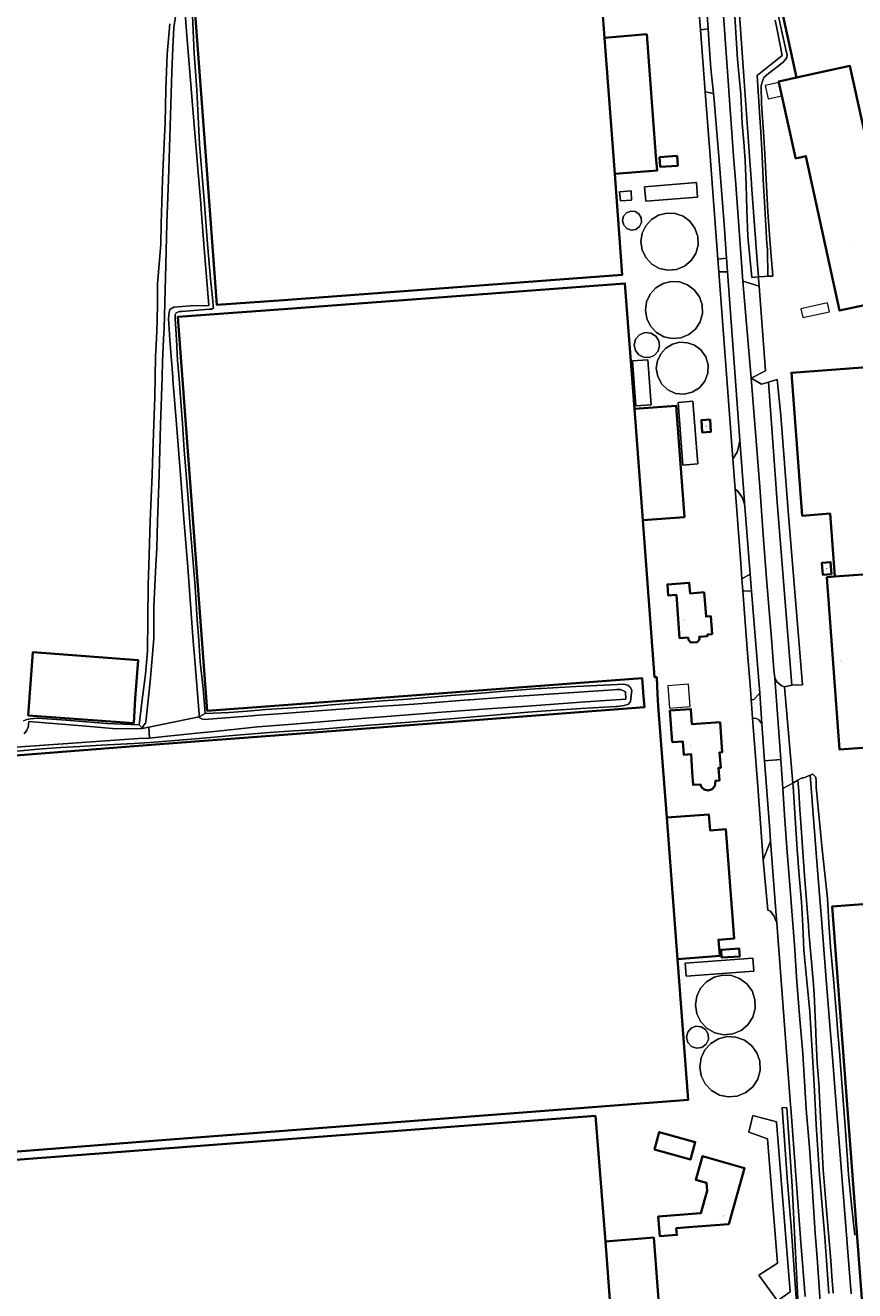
# Model space of a CAD drawing. Header units: metres. Extents: x 73718 to 76933, y 443658 to 446696.
# Tile 30 of 161: x 74926 to 75164, y 444676 to 445037. Entities that reach past the tile are written whole.
import ezdxf
from ezdxf.enums import TextEntityAlignment as Align

# ---------------------------------------------------------------- set-up
doc = ezdxf.new("R2010")
doc.units = ezdxf.units.M
for name, color, linetype, lineweight in [('B-WE-GR-BEPLANTING_CULTUUR_VASTE PLANTENVAK-GV', 90, 'Continuous', 18), ('B-WE-OG-BEBOUWING-GV', 7, 'Continuous', 35), ('B-WE-OG-BEBOUWING-T18', 10, 'Continuous', 18), ('B-WE-OG-BEBOUWING_LAGE TRAFO-GV', 7, 'Continuous', 18), ('B-WE-OG-BEBOUWING_LUIFEL-GV', 7, 'Continuous', 18), ('B-WE-OG-BEBOUWING_OPSLAGTANK-GV', 7, 'Continuous', 18), ('B-WE-OG-BEBOUWING_OVERBOUWING-GV', 7, 'Continuous', 18), ('B-WE-OG-TERREIN_BEGROEID-GV', 7, 'Continuous', 18), ('B-WE-OG-TERREIN_ERF-GV', 7, 'Continuous', 18), ('B-WE-OG-TERREIN_OEVER-GV', 7, 'Continuous', 18), ('B-WE-OG-WATER_SLOOT-GV', 120, 'Continuous', 18), ('B-WE-OG-WEG-GV', 7, 'Continuous', 18), ('B-WE-VH-GESLOTENVERHARDING_ASFALT-GV', 10, 'Continuous', 18), ('B-WE-VH-GESLOTENVERHARDING_BETON-GV', 10, 'Continuous', 18), ('B-WE-VH-OPENVERHARDING_BETONSTRAATSTEEN-GV', 30, 'Continuous', 18)]:
    doc.layers.add(name, color=color, linetype=linetype, lineweight=lineweight)
doc.styles.add('NLCS-ISO-M200-T18', font='NLCS-ISO.ttf', dxfattribs={"height": 0.36})

msp = doc.modelspace()

# ---------------------------------------------------------------- linework, layer by layer
at = {"layer": 'B-WE-GR-BEPLANTING_CULTUUR_VASTE PLANTENVAK-GV', "flags": 128}
for points in [[(75112.922, 445119.784), (75113.412, 445113.479), (75113.887, 445111.135), (75114.142, 445107.163), (75115.7, 445081.632), (75115.715, 445081.38), (75119.389, 445036.098), (75121.546, 445036.445), (75121.331, 445040.347), (75118.252, 445080.393), (75115.813, 445113.552), (75115.138, 445116.26), (75113.843, 445118.734)], [(75129.316, 444904.797), (75129.58, 444901.198), (75130.911, 444883.62), (75131.252, 444879.111), (75133.612, 444880.464), (75132.059, 444899.858), (75132.01, 444900.533), (75131.316, 444902.396), (75130.056, 444904.217)], [(75133.854, 444844.752), (75134.142, 444844.57), (75134.682, 444844.631), (75136.332, 444846.483), (75133.998, 444875.634), (75131.511, 444875.692), (75132.766, 444859.123), (75133.549, 444848.788)], [(75134.268, 444839.287), (75135.744, 444819.824), (75137.337, 444798.804), (75139.417, 444804.157), (75139.18, 444807.281), (75137.742, 444827.083), (75136.975, 444837.653), (75136.094, 444838.862), (75135.389, 444839.26)], [(75147.34, 444671.428), (75145.642, 444705.549), (75144.092, 444727.946), (75142.707, 444727.968), (75144.231, 444707.862), (75145.292, 444693.832), (75146.948, 444670.774)]]:
    msp.add_lwpolyline(points, close=True, dxfattribs=at)
at = {"layer": 'B-WE-OG-BEBOUWING-GV', "flags": 128}
for points in [[(75295.351, 445055.957), (75294.53, 445059.712), (75281.588, 445118.951), (75279.933, 445126.525), (75217.315, 445112.972), (75131.501, 445094.25), (75131.226, 445094.19), (75131.473, 445093.059), (75146.872, 445022.474), (75162.127, 445025.827), (75176.58, 444960.065), (75182.439, 444961.343), (75247.308, 444975.495), (75309.944, 444989.16)], [(75094.819, 444994.956), (75091.925, 445033.882), (75088.549, 445078.694), (75000, 445072.089), (74972.531, 445070.04), (74977.779, 445000), (74980.967, 444957.459), (75000, 444958.879), (75096.984, 444966.112)], [(75094.819, 444994.956), (75106.949, 444995.876), (75106.639, 445000), (75104.02, 445034.847), (75091.925, 445033.882)], [(75177.375, 444956.422), (75183.234, 444957.7), (75182.439, 444961.343), (75176.58, 444960.065), (75162.127, 445025.827), (75146.872, 445022.474), (75141.772, 445021.361), (75141.83, 445021.095), (75142.661, 445017.284), (75146.432, 445000), (75146.571, 444999.363), (75149.491, 445000), (75149.532, 445000.009), (75159.167, 444955.841), (75170.298, 444958.27), (75171.996, 444950.489), (75172.341, 444948.908), (75185.545, 444951.789), (75184.42, 444956.945), (75177.586, 444955.454)], [(75112.866, 444997.278), (75112.68, 445000.058), (75107.67, 444999.722), (75107.856, 444996.943)], [(75157.816, 444879.792), (75173.775, 444880.978), (75177.43, 444831.657), (75177.45, 444831.4), (75170.585, 444830.88), (75171.509, 444818.713), (75178.373, 444819.234), (75180.643, 444789.324), (75180.799, 444787.275), (75292.823, 444795.767), (75292.677, 444797.72), (75287.149, 444871.481), (75281.405, 444948.298), (75145.405, 444938.081), (75148.478, 444897.191), (75156.486, 444897.799)], [(75100.479, 444927.739), (75102.865, 444895.935), (75114.789, 444896.823), (75112.418, 444928.642)], [(75122.144, 444924.695), (75119.65, 444924.532), (75119.878, 444921.039), (75122.373, 444921.202)], [(75156.895, 444880.472), (75156.6, 444883.96), (75154.108, 444883.749), (75154.403, 444880.262)], [(75157.816, 444879.792), (75155.542, 444879.623), (75159.193, 444830.355), (75177.43, 444831.657), (75173.775, 444880.978)], [(75120.46, 444875.305), (75116.39, 444874.998), (75116.154, 444878.017), (75109.911, 444877.555), (75110.135, 444874.366), (75112.486, 444874.535), (75113.398, 444862.202), (75115.846, 444862.375), (75115.941, 444861.691), (75116.636, 444860.941), (75118.417, 444861.086), (75119.087, 444861.817), (75119.021, 444862.604), (75121.4, 444862.794), (75121.368, 444863.227), (75122.678, 444863.351), (75122.293, 444868.487), (75120.98, 444868.377)], [(74926.961, 444840.067), (74957.22, 444837.932), (74957.592, 444844.956), (74958.475, 444855.893), (74928.349, 444858.208)], [(75111.263, 444832.441), (75114.305, 444832.659), (75114.576, 444828.865), (75116.733, 444829.019), (75117.012, 444823.838), (75117.271, 444820.223), (75119.381, 444820.374), (75119.625, 444819.618), (75120.474, 444818.891), (75121.594, 444818.647), (75122.74, 444819.047), (75123.479, 444819.914), (75123.666, 444821.408), (75124.784, 444821.51), (75124.528, 444825.085), (75125.167, 444825.131), (75124.851, 444829.543), (75125.592, 444829.597), (75124.98, 444838.151), (75116.933, 444837.574), (75116.622, 444841.919), (75110.615, 444841.488)], [(75112.775, 444770.433), (75124.881, 444771.342), (75124.528, 444775.983), (75129.041, 444776.326), (75126.67, 444807.536), (75122.158, 444807.193), (75121.812, 444811.745), (75109.705, 444810.869)], [(75236.598, 444626.251), (75251.563, 444627.354), (75251.253, 444631.565), (75326.743, 444637.351), (75314.593, 444797.417), (75292.823, 444795.767), (75180.799, 444787.275), (75157.091, 444785.478), (75169.215, 444625.41), (75236.267, 444630.479), (75236.328, 444629.702)], [(75125.429, 444770.84), (75130.619, 444771.173), (75130.473, 444773.445), (75125.283, 444773.113)], [(75098.348, 444606.273), (75092.168, 444689.706), (75089.327, 444725.575), (75000, 444718.825), (74876.823, 444709.518), (74873.648, 444709.278), (74874.674, 444695.734), (74883.536, 444578.688), (75000, 444587.511), (75099.193, 444595.026)], [(75106.227, 444716.008), (75116.529, 444713.16), (75117.893, 444718.096), (75107.592, 444720.944)], [(75112.462, 444693.462), (75118.384, 444693.942), (75127.446, 444694.677), (75131.978, 444710.649), (75119.95, 444714.061), (75118.042, 444707.336), (75121.111, 444706.465), (75121.297, 444704.187), (75119.486, 444697.816), (75107.311, 444696.829), (75107.769, 444691.18), (75112.615, 444691.573)], [(75098.348, 444606.273), (75112.279, 444607.319), (75106.01, 444690.781), (75092.168, 444689.706)]]:
    msp.add_lwpolyline(points, close=True, dxfattribs=at)
msp.add_lwpolyline([(74892.343, 444712.957), (74963.943, 444718.6), (74963.944, 444718.593), (75000, 444721.335), (75115.826, 444730.143), (75112.775, 444770.433), (75109.705, 444810.869), (75107.285, 444842.723), (75107.103, 444846.165), (75106.845, 444851.04), (75106.224, 444851.003), (75102.865, 444895.935), (75100.479, 444927.739), (75097.747, 444963.621), (75000, 444956.308), (74969.787, 444954.047), (74978.229, 444841.435), (75000, 444843.062), (75102.734, 444850.742), (75103.108, 444845.631), (75103.342, 444842.422), (75000, 444834.538), (74963.424, 444831.748), (74895.444, 444826.43)], dxfattribs=at)
at = {"layer": 'B-WE-OG-BEBOUWING_LAGE TRAFO-GV', "flags": 128}
msp.add_lwpolyline([(75096.473, 444987.256), (75099.674, 444987.463), (75099.502, 444990.126), (75096.202, 444989.768)], close=True, dxfattribs=at)
at = {"layer": 'B-WE-OG-BEBOUWING_LUIFEL-GV', "flags": 128}
msp.add_lwpolyline([(75137.913, 445020.241), (75138.744, 445016.43), (75142.661, 445017.284), (75141.83, 445021.095)], close=True, dxfattribs=at)
at = {"layer": 'B-WE-OG-BEBOUWING_OPSLAGTANK-GV', "flags": 128}
for points in [[(75118.193, 444992.438), (75103.378, 444991.279), (75103.702, 444987.158), (75118.512, 444988.324)], [(75100.671, 444984.214), (75099.397, 444984.314), (75098.215, 444983.825), (75097.385, 444982.853), (75097.086, 444981.609), (75097.41, 444980.319), (75098.303, 444979.332), (75099.556, 444978.884), (75100.873, 444979.079), (75101.942, 444979.872), (75102.511, 444981.075), (75102.446, 444982.404), (75101.762, 444983.545)], [(75114.397, 444982.81), (75112.133, 444983.619), (75109.732, 444983.737), (75107.4, 444983.153), (75105.338, 444981.917), (75103.724, 444980.136), (75102.696, 444977.963), (75102.343, 444975.585), (75102.714, 444973.147), (75103.794, 444970.931), (75105.483, 444969.136), (75107.631, 444967.925), (75110.041, 444967.408), (75112.496, 444967.631), (75114.774, 444968.574), (75116.667, 444970.153), (75118.006, 444972.223), (75118.668, 444974.598), (75118.593, 444977.062), (75117.789, 444979.392), (75116.327, 444981.378)], [(75111.004, 444964.181), (75108.669, 444963.597), (75106.605, 444962.359), (75104.988, 444960.576), (75103.96, 444958.4), (75103.607, 444956.02), (75103.978, 444953.58), (75105.058, 444951.361), (75106.75, 444949.564), (75108.899, 444948.351), (75111.312, 444947.834), (75113.77, 444948.057), (75116.05, 444949.001), (75117.946, 444950.581), (75119.286, 444952.654), (75119.949, 444955.031), (75119.874, 444957.498), (75119.069, 444959.831), (75117.607, 444961.819), (75115.673, 444963.252), (75113.407, 444964.063)], [(75100.77, 444944.47), (75101.723, 444943.228), (75103.112, 444942.506), (75104.676, 444942.437), (75106.122, 444943.036), (75107.179, 444944.191), (75107.65, 444945.683), (75107.446, 444947.235), (75106.604, 444948.555), (75105.165, 444949.438), (75103.482, 444949.57), (75101.922, 444948.924), (75100.825, 444947.64), (75100.432, 444945.999)], [(75109.465, 444945.127), (75107.997, 444943.508), (75107.062, 444941.532), (75106.741, 444939.37), (75107.137, 444936.976), (75108.28, 444934.836), (75110.051, 444933.178), (75112.261, 444932.176), (75114.676, 444931.938), (75117.039, 444932.489), (75119.1, 444933.771), (75120.639, 444935.646), (75121.494, 444937.917), (75121.573, 444940.342), (75120.869, 444942.664), (75119.456, 444944.636), (75117.7, 444945.938), (75115.642, 444946.675), (75113.459, 444946.782), (75111.339, 444946.251)], [(75105.236, 444928.94), (75104.263, 444941.804), (75099.932, 444941.455), (75100.909, 444928.611)], [(75117.22, 444929.947), (75112.948, 444929.61), (75114.364, 444911.689), (75118.636, 444912.027)], [(75115.281, 444765.505), (75134.627, 444766.952), (75134.344, 444770.74), (75114.997, 444769.293)], [(75123.263, 444765.246), (75121.108, 444763.954), (75119.42, 444762.091), (75118.345, 444759.819), (75117.976, 444757.332), (75118.364, 444754.784), (75119.493, 444752.467), (75121.26, 444750.59), (75123.505, 444749.324), (75126.025, 444748.784), (75128.592, 444749.017), (75130.973, 444750.003), (75132.953, 444751.654), (75134.352, 444753.818), (75135.044, 444756.301), (75134.966, 444758.877), (75134.125, 444761.314), (75132.597, 444763.39), (75130.579, 444764.887), (75128.212, 444765.733), (75125.702, 444765.857)], [(75121.029, 444746.059), (75121.689, 444747.454), (75121.614, 444748.995), (75120.82, 444750.319), (75119.556, 444751.093), (75118.078, 444751.209), (75116.709, 444750.642), (75115.746, 444749.515), (75115.399, 444748.074), (75115.774, 444746.577), (75116.811, 444745.434), (75118.263, 444744.914), (75119.79, 444745.14)], [(75119.583, 444737.072), (75120.724, 444734.73), (75122.51, 444732.832), (75124.78, 444731.552), (75127.327, 444731.005), (75129.922, 444731.241), (75132.329, 444732.238), (75134.331, 444733.906), (75135.746, 444736.094), (75136.446, 444738.604), (75136.367, 444741.208), (75135.518, 444743.672), (75133.974, 444745.771), (75131.933, 444747.284), (75129.54, 444748.141), (75127.002, 444748.265), (75124.537, 444747.648), (75122.358, 444746.342), (75120.651, 444744.459), (75119.564, 444742.162), (75119.191, 444739.648)]]:
    msp.add_lwpolyline(points, close=True, dxfattribs=at)
at = {"layer": 'B-WE-OG-BEBOUWING_OVERBOUWING-GV', "flags": 128}
for points in [[(75148.134, 444956.397), (75148.674, 444953.881), (75156.258, 444955.511), (75155.718, 444958.027)], [(75116.46, 444842.663), (75115.956, 444849.039), (75110.018, 444848.57), (75110.521, 444842.194)]]:
    msp.add_lwpolyline(points, close=True, dxfattribs=at)
at = {"layer": 'B-WE-OG-TERREIN_BEGROEID-GV', "flags": 128}
for points in [[(75124.326, 444970.582), (75126.857, 444970.815), (75126.142, 444980.564), (75124.599, 445000), (75123.33, 445015.971), (75123.058, 445017.962), (75120.726, 445018.361), (75122.109, 445000)], [(75128.627, 444913.427), (75129.836, 444915.402), (75130.396, 444917.203), (75130.671, 444918.805), (75127.143, 444966.913), (75124.602, 444966.913)]]:
    msp.add_lwpolyline(points, close=True, dxfattribs=at)
at = {"layer": 'B-WE-OG-TERREIN_ERF-GV', "flags": 128}
for points in [[(75170.298, 444958.27), (75159.167, 444955.841), (75149.532, 445000.009), (75149.491, 445000), (75146.571, 444999.363), (75146.432, 445000), (75142.661, 445017.284), (75141.83, 445021.095), (75141.772, 445021.361), (75146.872, 445022.474), (75131.473, 445093.059)], [(75149.357, 444673.978), (75148.13, 444689.396), (75145.205, 444727.929), (75145.145, 444728.707), (75141.19, 444780.821), (75140.409, 444782.808), (75139.394, 444784.104), (75138.68, 444784.381), (75137.337, 444798.804), (75135.744, 444819.824), (75134.268, 444839.287), (75133.854, 444844.752), (75133.549, 444848.788), (75132.766, 444859.123), (75131.511, 444875.692), (75131.252, 444879.111), (75130.911, 444883.62), (75129.58, 444901.198), (75129.316, 444904.797), (75128.627, 444913.427), (75124.602, 444966.913), (75124.326, 444970.582), (75122.109, 445000), (75120.726, 445018.361), (75119.389, 445036.098), (75115.715, 445081.38)], [(74973.907, 445042.352), (74974.176, 445035.905), (74974.447, 445029.393), (74974.823, 445024.182), (74975.203, 445018.919), (74975.579, 445011.237), (74975.959, 445003.477), (74976.738, 444994.29), (74977.525, 444985.011), (74977.533, 444984.914), (74978.338, 444974.946), (74979.144, 444964.979), (74979.846, 444958.608), (74979.954, 444957.15), (74979.967, 444956.679), (74979.576, 444956.286), (74978.874, 444956.232), (74970.991, 444955.638), (74970.182, 444955.638), (74969.372, 444955.206), (74969.048, 444954.613), (74969.048, 444953.587), (74969.397, 444947.597), (74969.75, 444941.546), (74970.179, 444936.335), (74970.613, 444931.071), (74971.123, 444923.55), (74971.639, 444915.953), (74972.203, 444909.05), (74972.773, 444902.077), (74973.283, 444895.228), (74973.799, 444888.309), (74974.283, 444882.641), (74974.771, 444876.916), (74975.365, 444867.467), (74975.795, 444861.477), (74976.229, 444855.427), (74977.039, 444847.76), (74977.598, 444840.681), (74984.523, 444840.924), (74989.751, 444841.347), (74995.031, 444841.775), (75001.196, 444842.183), (75007.423, 444842.595), (75014.948, 444843.199), (75022.548, 444843.81), (75028.395, 444844.233), (75034.301, 444844.66), (75041.06, 444845.213), (75047.887, 444845.771), (75053.291, 444846.201), (75063.26, 444846.994), (75073.228, 444847.787), (75073.773, 444847.816), (75083.759, 444848.341), (75093.745, 444848.866), (75097.417, 444849.01), (75098.569, 444848.722), (75099.289, 444848.219), (75099.721, 444847.355), (75099.361, 444844.043), (75098.785, 444843.323), (75097.561, 444842.963), (75095.617, 444842.675), (75095.208, 444842.65), (75085.226, 444842.051), (75075.244, 444841.451), (75069.979, 444841.015), (75060.013, 444840.189), (75050.047, 444839.364), (75043.099, 444838.791), (75036.08, 444838.212), (75029.777, 444837.71), (75023.41, 444837.204), (75016.569, 444836.667), (75009.66, 444836.124), (75002.891, 444835.658), (74996.053, 444835.188), (74986.623, 444834.468), (74981.286, 444834.002), (74975.896, 444833.532), (74968.902, 444832.93), (74961.838, 444832.322), (74957.249, 444832.052), (74947.908, 444831.62), (74941.753, 444831.242), (74936.299, 444830.972), (74931.008, 444830.54), (74923.719, 444829.838)], [(75141.091, 445042.703), (75142.542, 445036.042), (75143.91, 445030.057), (75144.162, 445029.023), (75144.123, 445028.204), (75143.637, 445027.506), (75142.969, 445026.838), (75138.823, 445023.603), (75137.527, 445022.51), (75137.203, 445021.781), (75136.758, 445020.242), (75136.799, 445014.856), (75137.363, 445006.959), (75137.932, 444998.982), (75138.295, 444991.568), (75138.661, 444984.08), (75139.346, 444974.954), (75140.038, 444965.736), (75139.854, 444965.731), (75138.684, 444965.699), (75137.739, 444965.645), (75135.954, 444965.543), (75135.997, 444964.976), (75136.154, 444962.864), (75138.023, 444938.67), (75133.837, 444936.578), (75136.835, 444934.833), (75138.876, 444935.413), (75140.344, 444935.903), (75141.338, 444936.143), (75142.415, 444925.872), (75144.444, 444898.502), (75148.6, 444848.895), (75145.485, 444848.721), (75143.447, 444848.239), (75145.784, 444820.729), (75147.253, 444821.614), (75147.251, 444821.636), (75148.435, 444822.23), (75148.917, 444822.268), (75150.738, 444823.001), (75151.555, 444823.329), (75152.373, 444822.406), (75152.445, 444821.254), (75152.517, 444819.599), (75153.377, 444810.753), (75154.245, 444801.817), (75154.961, 444794.833), (75155.685, 444787.778), (75156.15, 444780.83), (75156.62, 444773.812), (75157.408, 444764.787), (75158.204, 444755.67), (75158.705, 444749.367), (75159.212, 444743), (75159.246, 444742.566), (75160.021, 444732.596), (75160.796, 444722.626), (75161.262, 444715.75), (75161.732, 444708.804), (75162.627, 444700.208), (75163.531, 444691.526)], [(74925.635, 444838.571), (74926.607, 444838.949), (74927.633, 444839.165), (74929.523, 444839.327), (74937.892, 444838.733), (74943.667, 444838.276), (74949.501, 444837.815), (74958.763, 444837.376), (74959.37, 444843.045), (74960.585, 444851.873), (74961.152, 444858.433), (74961.233, 444867.626), (74961.314, 444877.223), (74961.495, 444883.166), (74961.678, 444889.169), (74961.92, 444895.757), (74962.164, 444902.411), (74962.426, 444908.918), (74962.691, 444915.491), (74962.953, 444923.267), (74963.217, 444931.122), (74963.338, 444936.904), (74963.46, 444942.744), (74963.682, 444947.781), (74963.906, 444952.868), (74963.966, 444958.146), (74964.027, 444963.478), (74964.47, 444969.119), (74964.918, 444974.816), (74965.059, 444980.799), (74965.201, 444986.843), (74965.443, 444993.269), (74965.687, 444999.761), (74966.214, 445009.52), (74966.376, 445019.077), (74966.578, 445024.094), (74966.781, 445029.161), (74967.51, 445037.826)], [(74895.444, 444826.43), (74963.424, 444831.748), (75000, 444834.538), (75103.342, 444842.422), (75103.108, 444845.631), (75102.734, 444850.742), (75000, 444843.062), (74978.229, 444841.435), (74969.787, 444954.047), (75000, 444956.308), (75097.747, 444963.621), (75100.479, 444927.739), (75112.418, 444928.642), (75114.789, 444896.823), (75102.865, 444895.935), (75106.224, 444851.003), (75106.845, 444851.04), (75107.103, 444846.165), (75107.285, 444842.723), (75109.705, 444810.869), (75121.812, 444811.745), (75122.158, 444807.193), (75126.67, 444807.536), (75129.041, 444776.326), (75124.528, 444775.983), (75124.881, 444771.342), (75112.775, 444770.433), (75115.826, 444730.143), (75000, 444721.335), (74963.944, 444718.593), (74963.943, 444718.6), (74892.343, 444712.957)], [(75177.43, 444831.657), (75159.193, 444830.355), (75155.542, 444879.623), (75157.816, 444879.792), (75156.486, 444897.799), (75148.478, 444897.191), (75145.405, 444938.081), (75281.405, 444948.298)], [(75169.215, 444625.41), (75157.091, 444785.478), (75180.799, 444787.275)], [(75146.948, 444670.774), (75145.292, 444693.832), (75144.231, 444707.862), (75142.707, 444727.968), (75144.092, 444727.946), (75145.642, 444705.549), (75147.34, 444671.428)]]:
    msp.add_lwpolyline(points, dxfattribs=at)
for points in [[(75094.819, 444994.956), (75096.984, 444966.112), (75000, 444958.879), (74980.967, 444957.459), (74977.779, 445000), (74972.531, 445070.04), (75000, 445072.089), (75088.549, 445078.694), (75091.925, 445033.882), (75104.02, 445034.847), (75106.639, 445000), (75106.949, 444995.876)], [(75112.866, 444997.278), (75107.856, 444996.943), (75107.67, 444999.722), (75112.68, 445000.058)], [(75096.473, 444987.256), (75096.202, 444989.768), (75099.502, 444990.126), (75099.674, 444987.463)], [(75118.193, 444992.438), (75118.512, 444988.324), (75103.702, 444987.158), (75103.378, 444991.279)], [(75100.671, 444984.214), (75101.762, 444983.545), (75102.446, 444982.404), (75102.511, 444981.075), (75101.942, 444979.872), (75100.873, 444979.079), (75099.556, 444978.884), (75098.303, 444979.332), (75097.41, 444980.319), (75097.086, 444981.609), (75097.385, 444982.853), (75098.215, 444983.825), (75099.397, 444984.314)], [(75114.397, 444982.81), (75116.327, 444981.378), (75117.789, 444979.392), (75118.593, 444977.062), (75118.668, 444974.598), (75118.006, 444972.223), (75116.667, 444970.153), (75114.774, 444968.574), (75112.496, 444967.631), (75110.041, 444967.408), (75107.631, 444967.925), (75105.483, 444969.136), (75103.794, 444970.931), (75102.714, 444973.147), (75102.343, 444975.585), (75102.696, 444977.963), (75103.724, 444980.136), (75105.338, 444981.917), (75107.4, 444983.153), (75109.732, 444983.737), (75112.133, 444983.619)], [(75111.004, 444964.181), (75113.407, 444964.063), (75115.673, 444963.252), (75117.607, 444961.819), (75119.069, 444959.831), (75119.874, 444957.498), (75119.949, 444955.031), (75119.286, 444952.654), (75117.946, 444950.581), (75116.05, 444949.001), (75113.77, 444948.057), (75111.312, 444947.834), (75108.899, 444948.351), (75106.75, 444949.564), (75105.058, 444951.361), (75103.978, 444953.58), (75103.607, 444956.02), (75103.96, 444958.4), (75104.988, 444960.576), (75106.605, 444962.359), (75108.669, 444963.597)], [(75100.77, 444944.47), (75100.432, 444945.999), (75100.825, 444947.64), (75101.922, 444948.924), (75103.482, 444949.57), (75105.165, 444949.438), (75106.604, 444948.555), (75107.446, 444947.235), (75107.65, 444945.683), (75107.179, 444944.191), (75106.122, 444943.036), (75104.676, 444942.437), (75103.112, 444942.506), (75101.723, 444943.228)], [(75109.465, 444945.127), (75111.339, 444946.251), (75113.459, 444946.782), (75115.642, 444946.675), (75117.7, 444945.938), (75119.456, 444944.636), (75120.869, 444942.664), (75121.573, 444940.342), (75121.494, 444937.917), (75120.639, 444935.646), (75119.1, 444933.771), (75117.039, 444932.489), (75114.676, 444931.938), (75112.261, 444932.176), (75110.051, 444933.178), (75108.28, 444934.836), (75107.137, 444936.976), (75106.741, 444939.37), (75107.062, 444941.532), (75107.997, 444943.508)], [(75105.236, 444928.94), (75100.909, 444928.611), (75099.932, 444941.455), (75104.263, 444941.804)], [(75117.22, 444929.947), (75118.636, 444912.027), (75114.364, 444911.689), (75112.948, 444929.61)], [(75122.144, 444924.695), (75122.373, 444921.202), (75119.878, 444921.039), (75119.65, 444924.532)], [(75156.895, 444880.472), (75154.403, 444880.262), (75154.108, 444883.749), (75156.6, 444883.96)], [(75120.46, 444875.305), (75120.98, 444868.377), (75122.293, 444868.487), (75122.678, 444863.351), (75121.368, 444863.227), (75121.4, 444862.794), (75119.021, 444862.604), (75119.087, 444861.817), (75118.417, 444861.086), (75116.636, 444860.941), (75115.941, 444861.691), (75115.846, 444862.375), (75113.398, 444862.202), (75112.486, 444874.535), (75110.135, 444874.366), (75109.911, 444877.555), (75116.154, 444878.017), (75116.39, 444874.998)], [(74926.961, 444840.067), (74928.349, 444858.208), (74958.475, 444855.893), (74957.592, 444844.956), (74957.22, 444837.932)], [(75111.263, 444832.441), (75110.615, 444841.488), (75116.622, 444841.919), (75116.933, 444837.574), (75124.98, 444838.151), (75125.592, 444829.597), (75124.851, 444829.543), (75125.167, 444825.131), (75124.528, 444825.085), (75124.784, 444821.51), (75123.666, 444821.408), (75123.479, 444819.914), (75122.74, 444819.047), (75121.594, 444818.647), (75120.474, 444818.891), (75119.625, 444819.618), (75119.381, 444820.374), (75117.271, 444820.223), (75117.012, 444823.838), (75116.733, 444829.019), (75114.576, 444828.865), (75114.305, 444832.659)], [(75125.429, 444770.84), (75125.283, 444773.113), (75130.473, 444773.445), (75130.619, 444771.173)], [(75115.281, 444765.505), (75114.997, 444769.293), (75134.344, 444770.74), (75134.627, 444766.952)], [(75123.263, 444765.246), (75125.702, 444765.857), (75128.212, 444765.733), (75130.579, 444764.887), (75132.597, 444763.39), (75134.125, 444761.314), (75134.966, 444758.877), (75135.044, 444756.301), (75134.352, 444753.818), (75132.953, 444751.654), (75130.973, 444750.003), (75128.592, 444749.017), (75126.025, 444748.784), (75123.505, 444749.324), (75121.26, 444750.59), (75119.493, 444752.467), (75118.364, 444754.784), (75117.976, 444757.332), (75118.345, 444759.819), (75119.42, 444762.091), (75121.108, 444763.954)], [(75121.029, 444746.059), (75119.79, 444745.14), (75118.263, 444744.914), (75116.811, 444745.434), (75115.774, 444746.577), (75115.399, 444748.074), (75115.746, 444749.515), (75116.709, 444750.642), (75118.078, 444751.209), (75119.556, 444751.093), (75120.82, 444750.319), (75121.614, 444748.995), (75121.689, 444747.454)], [(75119.583, 444737.072), (75119.191, 444739.648), (75119.564, 444742.162), (75120.651, 444744.459), (75122.358, 444746.342), (75124.537, 444747.648), (75127.002, 444748.265), (75129.54, 444748.141), (75131.933, 444747.284), (75133.974, 444745.771), (75135.518, 444743.672), (75136.367, 444741.208), (75136.446, 444738.604), (75135.746, 444736.094), (75134.331, 444733.906), (75132.329, 444732.238), (75129.922, 444731.241), (75127.327, 444731.005), (75124.78, 444731.552), (75122.51, 444732.832), (75120.724, 444734.73)], [(75098.348, 444606.273), (75099.193, 444595.026), (75000, 444587.511), (74883.536, 444578.688), (74874.674, 444695.734), (74873.648, 444709.278), (74876.823, 444709.518), (75000, 444718.825), (75089.327, 444725.575), (75092.168, 444689.706), (75106.01, 444690.781), (75112.279, 444607.319)], [(75134.377, 444725.67), (75141.172, 444723.939), (75145.044, 444675.281), (75141.414, 444672.745), (75136.11, 444680.051), (75141.387, 444683.467), (75138.584, 444719.05), (75133.18, 444720.965)], [(75106.227, 444716.008), (75107.592, 444720.944), (75117.893, 444718.096), (75116.529, 444713.16)], [(75112.462, 444693.462), (75112.615, 444691.573), (75107.769, 444691.18), (75107.311, 444696.829), (75119.486, 444697.816), (75121.297, 444704.187), (75121.111, 444706.465), (75118.042, 444707.336), (75119.95, 444714.061), (75131.978, 444710.649), (75127.446, 444694.677), (75118.384, 444693.942)]]:
    msp.add_lwpolyline(points, close=True, dxfattribs=at)
at = {"layer": 'B-WE-OG-TERREIN_OEVER-GV', "flags": 128}
for points in [[(74971.753, 445043.196), (74972.32, 445035.764), (74972.684, 445030.986), (74973.255, 445024.053), (74974.319, 445011.133), (74975.713, 444994.206), (74976.348, 444986.498), (74976.482, 444984.83), (74977.28, 444974.862), (74978.683, 444957.352), (74973.408, 444957.21), (74968.652, 444956.841), (74967.526, 444956.142), (74967.338, 444955.382), (74967.096, 444953.588), (74967.55, 444947.46), (74968.338, 444936.826), (74968.389, 444936.192), (74969.407, 444923.413), (74970.563, 444908.919), (74971.665, 444895.098), (74971.753, 444893.988), (74972.626, 444882.515), (74974.236, 444861.359), (74974.65, 444855.91), (74975.888, 444840.504), (74975.946, 444839.702), (74977.598, 444840.681), (74977.039, 444847.76), (74976.229, 444855.427), (74975.795, 444861.477), (74975.365, 444867.467), (74974.771, 444876.916), (74974.283, 444882.641), (74973.799, 444888.309), (74973.283, 444895.228), (74972.773, 444902.077), (74972.203, 444909.05), (74971.639, 444915.953), (74971.123, 444923.55), (74970.613, 444931.071), (74970.179, 444936.335), (74969.75, 444941.546), (74969.397, 444947.597), (74969.048, 444953.587), (74969.048, 444954.613), (74969.372, 444955.206), (74970.182, 444955.638), (74970.991, 444955.638), (74978.874, 444956.232), (74979.576, 444956.286), (74979.967, 444956.679), (74979.954, 444957.15), (74979.846, 444958.608), (74979.144, 444964.979), (74978.338, 444974.946), (74977.533, 444984.914), (74977.525, 444985.011), (74976.738, 444994.29), (74975.959, 445003.477), (74975.579, 445011.237), (74975.203, 445018.919), (74974.823, 445024.182), (74974.447, 445029.393), (74974.176, 445035.905), (74973.907, 445042.352)], [(75128.992, 445043.344), (75129.476, 445035.313), (75129.995, 445027.774), (75130.443, 445022.707), (75130.886, 445017.691), (75131.332, 445009.308), (75131.739, 445003.997), (75132.142, 444998.739), (75132.406, 444991.678), (75132.668, 444984.687), (75132.911, 444977.074), (75133.481, 444971.173), (75134.045, 444965.331), (75135.95, 444965.543), (75135.519, 444971.325), (75133.991, 444991.796), (75133.954, 444992.288), (75133.418, 444999.94), (75133.127, 445004.094), (75131.816, 445022.803), (75130.584, 445040.396)], [(74967.51, 445037.826), (74966.781, 445029.161), (74966.578, 445024.094), (74966.376, 445019.077), (74966.214, 445009.52), (74965.687, 444999.761), (74965.443, 444993.269), (74965.201, 444986.843), (74965.059, 444980.799), (74964.918, 444974.816), (74964.47, 444969.119), (74964.027, 444963.478), (74963.966, 444958.146), (74963.906, 444952.868), (74963.682, 444947.781), (74963.46, 444942.744), (74963.338, 444936.904), (74963.217, 444931.122), (74962.953, 444923.267), (74962.691, 444915.491), (74962.426, 444908.918), (74962.164, 444902.411), (74961.92, 444895.757), (74961.678, 444889.169), (74961.495, 444883.166), (74961.314, 444877.223), (74961.233, 444867.626), (74961.152, 444858.433), (74960.585, 444851.873), (74959.37, 444843.045), (74958.763, 444837.376), (74959.682, 444836.373), (74959.785, 444836.813), (74960.052, 444837.274), (74960.51, 444837.923), (74960.66, 444838.247), (74961.909, 444849.828), (74962.558, 444857.546), (74962.958, 444862.222), (74962.958, 444871.224), (74963.546, 444883.064), (74963.785, 444887.883), (74964.027, 444895.691), (74964.435, 444908.856), (74964.881, 444923.207), (74965.304, 444936.843), (74965.441, 444941.275), (74965.72, 444947.692), (74965.855, 444950.795), (74966.056, 444958.089), (74966.358, 444969.067), (74966.679, 444980.755), (74966.683, 444980.905), (74967.088, 444993.215), (74968.102, 445024.043), (74968.33, 445030.965), (74968.659, 445036.765), (74969.233, 445040.541)], [(75140.77, 445038.937), (75141.304, 445036.158), (75142.719, 445028.802), (75136.062, 445023.481), (75135.586, 445023.1), (75136.374, 445011.042), (75136.644, 445006.912), (75136.974, 445001.877), (75137.443, 444991.53), (75137.651, 444986.936), (75138.408, 444974.895), (75138.509, 444973.292), (75138.684, 444965.699), (75139.854, 444965.731), (75140.038, 444965.736), (75139.346, 444974.954), (75138.661, 444984.08), (75138.295, 444991.568), (75137.932, 444998.982), (75137.363, 445006.959), (75136.799, 445014.856), (75136.758, 445020.242), (75137.203, 445021.781), (75137.527, 445022.51), (75138.823, 445023.603), (75142.969, 445026.838), (75143.637, 445027.506), (75144.123, 445028.204), (75144.162, 445029.023), (75143.91, 445030.057), (75142.542, 445036.042), (75141.091, 445042.703)], [(74923.719, 444829.838), (74931.008, 444830.54), (74936.299, 444830.972), (74941.753, 444831.242), (74947.908, 444831.62), (74957.249, 444832.052), (74961.838, 444832.322), (74968.902, 444832.93), (74975.896, 444833.532), (74981.286, 444834.002), (74986.623, 444834.468), (74996.053, 444835.188), (75002.891, 444835.658), (75009.66, 444836.124), (75016.569, 444836.667), (75023.41, 444837.204), (75029.777, 444837.71), (75036.08, 444838.212), (75043.099, 444838.791), (75050.047, 444839.364), (75060.013, 444840.189), (75069.979, 444841.015), (75075.244, 444841.451), (75085.226, 444842.051), (75095.208, 444842.65), (75095.617, 444842.675), (75097.561, 444842.963), (75098.785, 444843.323), (75099.361, 444844.043), (75099.721, 444847.355), (75099.289, 444848.219), (75098.569, 444848.722), (75097.417, 444849.01), (75093.745, 444848.866), (75083.759, 444848.341), (75073.773, 444847.816), (75073.228, 444847.787), (75063.26, 444846.994), (75053.291, 444846.201), (75047.887, 444845.771), (75041.06, 444845.213), (75034.301, 444844.66), (75028.395, 444844.233), (75022.548, 444843.81), (75014.948, 444843.199), (75007.423, 444842.595), (75001.196, 444842.183), (74995.031, 444841.775), (74989.751, 444841.347), (74984.523, 444840.924), (74977.598, 444840.681), (74975.946, 444839.702), (74976.107, 444839.411), (74976.827, 444839.042), (74977.358, 444838.961), (74986.011, 444839.564), (74989.878, 444839.904), (74992.951, 444840.175), (75001.295, 444840.756), (75004.869, 444841.005), (75015.056, 444841.789), (75021.491, 444842.284), (75026.889, 444842.673), (75028.49, 444842.778), (75037.352, 444843.358), (75041.179, 444843.648), (75052.927, 444844.539), (75053.414, 444844.576), (75063.385, 444845.332), (75064.64, 444845.427), (75094.489, 444847.455), (75095.452, 444847.521), (75096.387, 444847.475), (75096.412, 444847.467), (75096.995, 444847.288), (75097.894, 444846.836), (75098.011, 444844.761), (75095.074, 444844.554), (75085.099, 444843.851), (75069.855, 444842.776), (75059.88, 444842.073), (75044.056, 444840.957), (75042.931, 444840.866), (75029.609, 444839.788), (75016.403, 444838.72), (75002.733, 444837.614), (74992.677, 444836.8), (74981.122, 444835.629), (74975.285, 444835.037), (74968.754, 444834.357), (74966.871, 444834.161), (74961.679, 444833.643), (74958.526, 444833.489), (74896.315, 444829.087)], [(74925.872, 444834.803), (74926.58, 444835.86), (74927.037, 444837.025), (74927.116, 444837.647), (74927.138, 444838.317), (74943.564, 444836.996), (74952.195, 444836.302), (74959.682, 444836.373), (74958.763, 444837.376), (74949.501, 444837.815), (74943.667, 444838.276), (74937.892, 444838.733), (74929.523, 444839.327), (74927.633, 444839.165), (74926.607, 444838.949), (74925.635, 444838.571)], [(75163.531, 444691.526), (75162.627, 444700.208), (75161.732, 444708.804), (75161.262, 444715.75), (75160.796, 444722.626), (75160.021, 444732.596), (75159.246, 444742.566), (75159.212, 444743), (75158.705, 444749.367), (75158.204, 444755.67), (75157.408, 444764.787), (75156.62, 444773.812), (75156.15, 444780.83), (75155.685, 444787.778), (75154.961, 444794.833), (75154.245, 444801.817), (75153.377, 444810.753), (75152.517, 444819.599), (75152.445, 444821.254), (75152.373, 444822.406), (75151.555, 444823.329), (75150.738, 444823.001), (75150.918, 444820.624), (75151.715, 444810.62), (75152.984, 444794.675), (75154.1, 444780.667), (75155.378, 444764.625), (75156.606, 444749.2), (75157.148, 444742.399), (75157.942, 444732.43), (75159.282, 444715.592), (75160.521, 444700.041), (75161.776, 444684.281), (75162.534, 444674.759)], [(75157.357, 444674.876), (75157.011, 444679.725), (75156.637, 444684.281), (75155.355, 444699.89), (75154.511, 444710.163), (75154.215, 444715.922), (75153.343, 444732.87), (75153.298, 444733.746), (75152.724, 444740.804), (75152.385, 444748.999), (75152.359, 444749.632), (75151.897, 444760.462), (75151.577, 444764.303), (75150.426, 444778.121), (75150.274, 444780.028), (75149.514, 444789.575), (75149.165, 444794.331), (75148.667, 444801.128), (75148, 444810.839), (75147.843, 444813.121), (75147.479, 444818.413), (75147.253, 444821.614), (75145.784, 444820.729), (75145.894, 444819.815), (75146.472, 444810.735), (75147.045, 444801.745), (75147.66, 444794.22), (75148.269, 444786.771), (75148.631, 444779.897), (75148.989, 444773.092), (75149.821, 444764.156), (75150.645, 444755.31), (75151.043, 444748.943), (75151.437, 444742.64), (75151.98, 444732.8), (75152.517, 444723.058), (75152.987, 444715.859), (75153.453, 444708.732), (75154.212, 444699.796), (75154.964, 444690.95), (75155.452, 444684.281), (75156.148, 444674.789)]]:
    msp.add_lwpolyline(points, dxfattribs=at)
at = {"layer": 'B-WE-OG-WATER_SLOOT-GV', "flags": 128}
for points in [[(74969.233, 445040.541), (74968.659, 445036.765), (74968.33, 445030.965), (74968.102, 445024.043), (74967.088, 444993.215), (74966.683, 444980.905), (74966.679, 444980.755), (74966.358, 444969.067), (74966.056, 444958.089), (74965.855, 444950.795), (74965.72, 444947.692), (74965.441, 444941.275), (74965.304, 444936.843), (74964.881, 444923.207), (74964.435, 444908.856), (74964.027, 444895.691), (74963.785, 444887.883), (74963.546, 444883.064), (74962.958, 444871.224), (74962.958, 444862.222), (74962.558, 444857.546), (74961.909, 444849.828), (74960.66, 444838.247), (74960.51, 444837.923), (74960.052, 444837.274), (74959.785, 444836.813), (74959.682, 444836.373), (74961.533, 444836.752), (74975.946, 444839.702), (74975.888, 444840.504), (74974.65, 444855.91), (74974.236, 444861.359), (74972.626, 444882.515), (74971.753, 444893.988), (74971.665, 444895.098), (74970.563, 444908.919), (74969.407, 444923.413), (74968.389, 444936.192), (74968.338, 444936.826), (74967.55, 444947.46), (74967.096, 444953.588), (74967.338, 444955.382), (74967.526, 444956.142), (74968.652, 444956.841), (74973.408, 444957.21), (74978.683, 444957.352), (74977.28, 444974.862), (74976.482, 444984.83), (74976.348, 444986.498), (74975.713, 444994.206), (74974.319, 445011.133), (74973.255, 445024.053), (74972.684, 445030.986), (74972.32, 445035.764), (74971.753, 445043.196)], [(75130.584, 445040.396), (75131.816, 445022.803), (75133.127, 445004.094), (75133.418, 444999.94), (75133.954, 444992.288), (75133.991, 444991.796), (75135.519, 444971.325), (75135.95, 444965.543), (75135.954, 444965.543), (75137.739, 444965.645), (75138.684, 444965.699), (75138.509, 444973.292), (75138.408, 444974.895), (75137.651, 444986.936), (75137.443, 444991.53), (75136.974, 445001.877), (75136.644, 445006.912), (75136.374, 445011.042), (75135.586, 445023.1), (75136.062, 445023.481), (75142.719, 445028.802), (75141.304, 445036.158), (75140.77, 445038.937)], [(74896.315, 444829.087), (74958.526, 444833.489), (74961.679, 444833.643), (74961.533, 444836.752), (74959.682, 444836.373), (74952.195, 444836.302), (74943.564, 444836.996), (74927.138, 444838.317), (74927.116, 444837.647), (74927.037, 444837.025), (74926.58, 444835.86), (74925.872, 444834.803)], [(75162.534, 444674.759), (75161.776, 444684.281), (75160.521, 444700.041), (75159.282, 444715.592), (75157.942, 444732.43), (75157.148, 444742.399), (75156.606, 444749.2), (75155.378, 444764.625), (75154.1, 444780.667), (75152.984, 444794.675), (75151.715, 444810.62), (75150.918, 444820.624), (75150.738, 444823.001), (75148.917, 444822.268), (75148.435, 444822.23), (75147.251, 444821.636), (75147.253, 444821.614), (75147.479, 444818.413), (75147.843, 444813.121), (75148, 444810.839), (75148.667, 444801.128), (75149.165, 444794.331), (75149.514, 444789.575), (75150.274, 444780.028), (75150.426, 444778.121), (75151.577, 444764.303), (75151.897, 444760.462), (75152.359, 444749.632), (75152.385, 444748.999), (75152.724, 444740.804), (75153.298, 444733.746), (75153.343, 444732.87), (75154.215, 444715.922), (75154.511, 444710.163), (75155.355, 444699.89), (75156.637, 444684.281), (75157.011, 444679.725), (75157.357, 444674.876)]]:
    msp.add_lwpolyline(points, dxfattribs=at)
for points in [[(75138.876, 444935.413), (75141.35, 444901.12), (75145.485, 444848.721), (75148.6, 444848.895), (75144.444, 444898.502), (75142.415, 444925.872), (75141.338, 444936.143), (75140.344, 444935.903)], [(74961.533, 444836.752), (74961.679, 444833.643), (74966.871, 444834.161), (74968.754, 444834.357), (74975.285, 444835.037), (74981.122, 444835.629), (74992.677, 444836.8), (75002.733, 444837.614), (75016.403, 444838.72), (75029.609, 444839.788), (75042.931, 444840.866), (75044.056, 444840.957), (75059.88, 444842.073), (75069.855, 444842.776), (75085.099, 444843.851), (75095.074, 444844.554), (75098.011, 444844.761), (75097.894, 444846.836), (75096.995, 444847.288), (75096.412, 444847.467), (75096.387, 444847.475), (75095.452, 444847.521), (75094.489, 444847.455), (75064.64, 444845.427), (75063.385, 444845.332), (75053.414, 444844.576), (75052.927, 444844.539), (75041.179, 444843.648), (75037.352, 444843.358), (75028.49, 444842.778), (75026.889, 444842.673), (75021.491, 444842.284), (75015.056, 444841.789), (75004.869, 444841.005), (75001.295, 444840.756), (74992.951, 444840.175), (74989.878, 444839.904), (74986.011, 444839.564), (74977.358, 444838.961), (74976.827, 444839.042), (74976.107, 444839.411), (74975.946, 444839.702)], [(75134.377, 444725.67), (75133.18, 444720.965), (75138.584, 444719.05), (75141.387, 444683.467), (75136.11, 444680.051), (75141.414, 444672.745), (75145.044, 444675.281), (75141.172, 444723.939)]]:
    msp.add_lwpolyline(points, close=True, dxfattribs=at)
at = {"layer": 'B-WE-OG-WEG-GV', "flags": 128}
for points in [[(75125.978, 445040.24), (75128.868, 445000), (75129.451, 444991.889), (75131.478, 444964.284), (75136.154, 444962.864), (75135.997, 444964.976), (75135.954, 444965.543), (75135.95, 444965.543), (75134.045, 444965.331), (75133.481, 444971.173), (75132.911, 444977.074), (75132.668, 444984.687), (75132.406, 444991.678), (75132.142, 444998.739), (75131.739, 445003.997), (75131.332, 445009.308), (75130.886, 445017.691), (75130.443, 445022.707), (75129.995, 445027.774), (75129.476, 445035.313), (75128.992, 445043.344)], [(75156.148, 444674.789), (75155.452, 444684.281), (75154.964, 444690.95), (75154.212, 444699.796), (75153.453, 444708.732), (75152.987, 444715.859), (75152.517, 444723.058), (75151.98, 444732.8), (75151.437, 444742.64), (75151.043, 444748.943), (75150.645, 444755.31), (75149.821, 444764.156), (75148.989, 444773.092), (75148.631, 444779.897), (75148.269, 444786.771), (75147.66, 444794.22), (75147.045, 444801.745), (75146.472, 444810.735), (75145.894, 444819.815), (75145.784, 444820.729), (75142.926, 444819.185), (75143.408, 444811.661), (75144.088, 444802.199), (75145.017, 444790.445), (75145.386, 444785.415), (75146.236, 444774.533), (75146.987, 444763.968), (75147.687, 444754.348), (75148.645, 444743.443), (75149.65, 444727.482), (75150.583, 444716.571), (75151.375, 444705.514), (75152.209, 444692.086), (75152.73, 444684.994), (75153.747, 444671.133)]]:
    msp.add_lwpolyline(points, dxfattribs=at)
msp.add_lwpolyline([(75140.642, 444850.731), (75141.305, 444849.624), (75142.648, 444848.554), (75143.447, 444848.239), (75145.485, 444848.721), (75141.35, 444901.12), (75138.876, 444935.413), (75136.835, 444934.833), (75133.837, 444936.578), (75136.319, 444905.478), (75137.427, 444890.371), (75138.286, 444879.259), (75139.756, 444860.867), (75140.323, 444853.102)], close=True, dxfattribs=at)
at = {"layer": 'B-WE-VH-GESLOTENVERHARDING_ASFALT-GV', "flags": 128}
for points in [[(75121.331, 445040.347), (75121.546, 445036.445), (75121.721, 445033.26), (75122.354, 445025.048), (75123.058, 445017.962), (75123.33, 445015.971), (75124.599, 445000), (75126.142, 444980.564), (75126.857, 444970.815), (75127.143, 444966.913), (75130.671, 444918.805), (75131.96, 444901.207), (75132.01, 444900.533), (75132.059, 444899.858), (75133.612, 444880.464), (75133.998, 444875.634), (75136.332, 444846.483), (75136.975, 444837.653), (75137.742, 444827.083), (75142.327, 444827.455), (75140.642, 444850.731), (75140.323, 444853.102), (75139.756, 444860.867), (75138.286, 444879.259), (75137.427, 444890.371), (75136.319, 444905.478), (75133.837, 444936.578), (75131.478, 444964.284), (75129.451, 444991.889), (75128.868, 445000), (75125.978, 445040.24)], [(75153.747, 444671.133), (75152.73, 444684.994), (75152.209, 444692.086), (75151.375, 444705.514), (75150.583, 444716.571), (75149.65, 444727.482), (75148.645, 444743.443), (75147.687, 444754.348), (75146.987, 444763.968), (75146.236, 444774.533), (75145.386, 444785.415), (75145.017, 444790.445), (75144.088, 444802.199), (75143.408, 444811.661), (75142.926, 444819.185), (75142.327, 444827.455), (75137.742, 444827.083), (75139.18, 444807.281), (75139.417, 444804.157), (75139.798, 444799.148), (75141.028, 444782.956), (75141.19, 444780.821), (75145.145, 444728.707), (75145.205, 444727.929), (75148.13, 444689.396), (75149.357, 444673.978)]]:
    msp.add_lwpolyline(points, dxfattribs=at)
for points in [[(75120.726, 445018.361), (75123.058, 445017.962), (75122.354, 445025.048), (75121.721, 445033.26), (75121.546, 445036.445), (75119.389, 445036.098)], [(75133.837, 444936.578), (75138.023, 444938.67), (75136.154, 444962.864), (75131.478, 444964.284)], [(75129.316, 444904.797), (75130.056, 444904.217), (75131.316, 444902.396), (75132.01, 444900.533), (75131.96, 444901.207), (75130.671, 444918.805), (75130.396, 444917.203), (75129.836, 444915.402), (75128.627, 444913.427)], [(75142.327, 444827.455), (75142.926, 444819.185), (75145.784, 444820.729), (75143.447, 444848.239), (75142.648, 444848.554), (75141.305, 444849.624), (75140.642, 444850.731)], [(75141.19, 444780.821), (75141.028, 444782.956), (75139.798, 444799.148), (75139.417, 444804.157), (75137.337, 444798.804), (75138.68, 444784.381), (75139.394, 444784.104), (75140.409, 444782.808)]]:
    msp.add_lwpolyline(points, close=True, dxfattribs=at)
at = {"layer": 'B-WE-VH-GESLOTENVERHARDING_BETON-GV', "flags": 128}
msp.add_lwpolyline([(75124.602, 444966.913), (75127.143, 444966.913), (75126.857, 444970.815), (75124.326, 444970.582)], close=True, dxfattribs=at)
at = {"layer": 'B-WE-VH-OPENVERHARDING_BETONSTRAATSTEEN-GV', "flags": 128}
for points in [[(75131.511, 444875.692), (75133.998, 444875.634), (75133.612, 444880.464), (75131.252, 444879.111)], [(75133.854, 444844.752), (75134.268, 444839.287), (75135.389, 444839.26), (75136.094, 444838.862), (75136.975, 444837.653), (75136.332, 444846.483), (75134.682, 444844.631), (75134.142, 444844.57)]]:
    msp.add_lwpolyline(points, close=True, dxfattribs=at)

# ---------------------------------------------------------------- texts
at = {"layer": 'B-WE-OG-BEBOUWING-T18', "style": 'NLCS-ISO-M200-T18'}
for s, p in [('1', (75161.661, 444975.466)), ('4', (75114.533, 444867.415)), ('3', (75159.46, 444855.81)), ('6', (75116.552, 444831.625)), ('8', (75125.988, 444696.989))]:
    msp.add_text(s, height=0.36, dxfattribs=at).set_placement(p, align=Align.MIDDLE)
for s, rotation, p in [('4B', 3.8, (75121.012, 444922.867)), ('3B', 4.8, (75155.502, 444882.111))]:
    msp.add_text(s, height=0.36, rotation=rotation, dxfattribs=at).set_placement(p, align=Align.MIDDLE)

doc.saveas('drawing.dxf')
